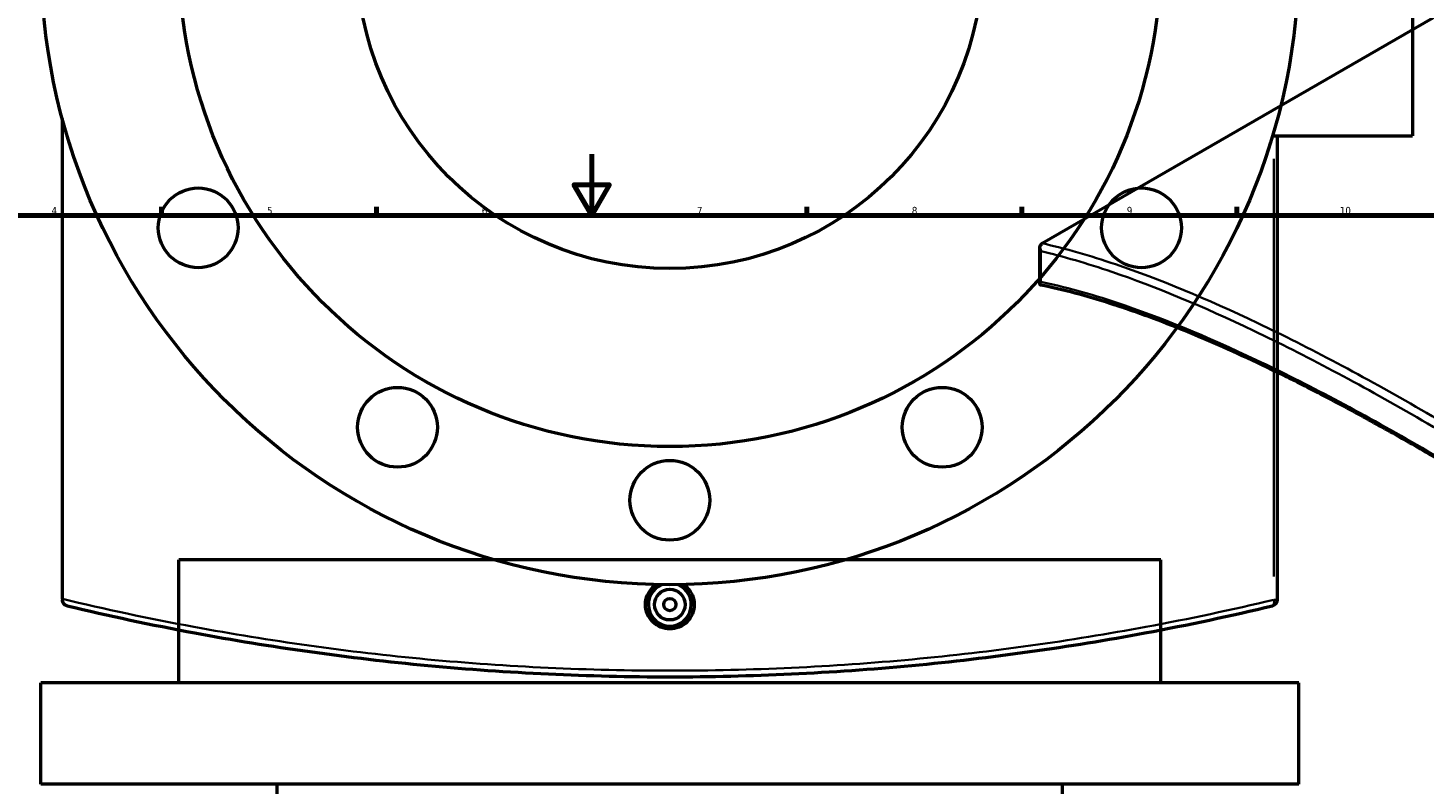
# Model space of a CAD drawing. Header units: millimetres. Extents: x -604 to 1145, y -275 to 910.
# Tile 7 of 10: x 237 to 692, y 389 to 635. Entities that reach past the tile are written whole.
import ezdxf

# ---------------------------------------------------------------- set-up
doc = ezdxf.new("R2010")
doc.units = ezdxf.units.MM
for name, color, linetype, lineweight in [('Border (ANSI)', 7, 'Continuous', 70), ('Dimension (ANSI)', 7, 'Continuous', 25), ('Visible (ANSI)', 7, 'Continuous', 50), ('Visible Narrow (ANSI)', 7, 'Continuous', 35)]:
    doc.layers.add(name, color=color, linetype=linetype, lineweight=lineweight)
doc.styles.add('Note Text (ANSI)', font='tahoma.ttf')
doc.dimstyles.new('Default - mm (ANSI)', dxfattribs={"dimtxt": 2.4, "dimasz": 2.5, "dimexe": 3.175, "dimexo": 1.6002, "dimgap": 0.8, "dimtad": 0, "dimtoh": 1, "dimdec": 0, "dimrnd": 1e-08, "dimzin": 4, "dimdsep": 46, "dimtxsty": 'Note Text (ANSI)', "dimcen": 0.09, "dimdle": 10, "dimclrd": 256, "dimclre": 256, "dimclrt": 5, "dimadec": 1, "dimazin": 1, "dimtfac": 1.27, "dimtofl": 0, "dimtmove": 0, "dimatfit": 3, "dimfxl": 1, "dimtolj": 1, "dimtzin": 4, "dimlwd": -1, "dimlwe": -1, "dimarcsym": 0})

# ---------------------------------------------------------------- blocks, each defined once
blk = doc.blocks.new('Borders Default Border')
at = {"layer": 'Border (ANSI)'}
for p, q in [((280.33, 574), (280.33, 576.8)), ((350.42, 574), (350.42, 576.8)), ((490.58, 574), (490.58, 576.8)), ((560.67, 574), (560.67, 576.8)), ((630.75, 574), (630.75, 576.8))]:
    blk.add_line(p, q, dxfattribs=at)
at = {"layer": 'Border (ANSI)', "flags": 128}
for points in [[(420.5, 594), (420.5, 574), (414.73, 584), (426.27, 584), (420.5, 574)], [(20, 20), (20, 574), (821, 574), (821, 20), (20, 20)]]:
    blk.add_lwpolyline(points, dxfattribs=at)
at = {"layer": 'Border (ANSI)', "color": 5, "true_color": 0x0000ff, "char_height": 2.4, "attachment_point": 7, "style": 'Note Text (ANSI)'}
for s, insert in [('4', (244.45, 574.4)), ('5', (314.67, 574.35)), ('6', (384.69, 574.35)), ('7', (454.8, 574.4)), ('8', (524.84, 574.35)), ('9', (594.92, 574.35)), ('10', (664.35, 574.35))]:
    blk.add_mtext(s, dxfattribs=dict(at, insert=insert))
blk = doc.blocks.new('*D7')
at = {"layer": 'Defpoints', "color": 0, "transparency": 16777216}
for p in [(409.15, 753.83), (482.82, 563.6)]:
    blk.add_point(p, dxfattribs=at)
at = {"layer": 'Dimension (ANSI)', "transparency": 16777216}
for p, q in [((431.56, 695.94), (410.05, 751.5)), ((428.42, 695.94), (431.56, 695.94))]:
    blk.add_line(p, q, dxfattribs=at)
blk.add_solid([(410.44, 751.65), (409.66, 751.35), (409.15, 753.83)], dxfattribs=at)
at = {"layer": 'Dimension (ANSI)', "color": 5, "transparency": 16777216, "insert": (419.82, 697.24), "char_height": 2.4, "attachment_point": 1, "style": 'Note Text (ANSI)'}
blk.add_mtext('\\A1;∅204', dxfattribs=at)
blk = doc.blocks.new('*D8')
at = {"layer": 'Defpoints', "color": 0, "transparency": 16777216}
for p in [(331.57, 828.82), (560.4, 488.61)]:
    blk.add_point(p, dxfattribs=at)
at = {"layer": 'Dimension (ANSI)', "transparency": 16777216}
for p, q in [((331.86, 824.67), (334.36, 824.67)), ((334.36, 824.67), (332.97, 826.74))]:
    blk.add_line(p, q, dxfattribs=at)
blk.add_solid([(333.31, 826.97), (332.62, 826.51), (331.57, 828.82)], dxfattribs=at)
at = {"layer": 'Dimension (ANSI)', "color": 5, "transparency": 16777216, "insert": (323.32, 825.96), "char_height": 2.4, "attachment_point": 1, "style": 'Note Text (ANSI)'}
blk.add_mtext('\\A1;∅410', dxfattribs=at)

msp = doc.modelspace()

# ---------------------------------------------------------------- linework, layer by layer
at = {"layer": 'Visible (ANSI)'}
for p, q in [((687.98, 717.46), (687.98, 599.96)), ((567.36, 564.92), (727.61, 657.44)), ((247.98, 449.07), (247.98, 605.6)), ((642.83, 599.96), (687.98, 599.96)), ((643.98, 448.79), (643.98, 599.96)), ((566.58, 551.67), (566.58, 563.5)), ((605.98, 461.76), (285.98, 461.76)), ((285.98, 421.76), (285.98, 461.76)), ((605.98, 421.76), (605.98, 461.76)), ((247.98, 449.07), (247.98, 448.79)), ((650.98, 421.76), (240.98, 421.76)), ((240.98, 388.76), (240.98, 421.76)), ((650.98, 388.76), (650.98, 421.76)), ((650.98, 388.76), (240.98, 388.76)), ((317.98, 183.79), (317.98, 388.76)), ((573.98, 183.79), (573.98, 388.76))]:
    msp.add_line(p, q, dxfattribs=at)
for centre, radius in [((445.98, 658.71), 205), ((445.98, 658.71), 160), ((445.98, 658.71), 102), ((292.26, 569.96), 13), ((599.7, 569.96), 13), ((357.23, 504.99), 13), ((534.73, 504.99), 13), ((445.98, 481.21), 13), ((445.98, 447.21), 5), ((445.98, 447.21), 2)]:
    msp.add_circle(centre, radius, dxfattribs=at)
for centre, radius, start, end in [((445.98, 447.21), 7, 111.4321, 68.5679), ((641.98, 448.79), 2, 283.4302, 0)]:
    msp.add_arc(centre, radius, start, end, dxfattribs=at)
for points, knots in [([(566.88, 562.35), (566.88, 562.35), (566.88, 562.35), (566.77, 562.57), (566.69, 562.79), (566.59, 563.24), (566.57, 563.46), (566.61, 563.91), (566.67, 564.14), (566.88, 564.52), (567.01, 564.67), (567.17, 564.79)], [-0.2969406, -0.2969406, -0.2969406, -0.2969406, -0.2961915, -0.2961915, -0.2218873, -0.2218873, -0.1495753, -0.1495753, -0.0694254, -0.0694254, 0, 0, 0, 0]), ([(566.87, 551.33), (566.76, 551.35), (566.68, 551.39), (566.57, 551.57), (566.57, 551.7), (566.65, 552.01), (566.74, 552.2), (566.88, 552.41), (566.88, 552.41), (566.88, 552.41)], [-0.3627505, -0.3627505, -0.3627505, -0.3627505, -0.2695042, -0.2695042, -0.1418587, -0.1418587, 0, 0, 0.0011784, 0.0011784, 0.0011784, 0.0011784]), ([(844.52, 391.42), (839.23, 395.67), (833.93, 399.86), (823.31, 408.13), (817.99, 412.21), (807.35, 420.25), (802.03, 424.21), (791.4, 431.99), (786.1, 435.82), (775.52, 443.34), (770.24, 447.03), (759.73, 454.27), (754.5, 457.81), (744.1, 464.75), (738.93, 468.14), (728.67, 474.76), (723.58, 477.99), (713.49, 484.27), (708.49, 487.33), (698.6, 493.26), (693.7, 496.13), (684.04, 501.7), (679.27, 504.39), (669.85, 509.57), (665.21, 512.06), (656.08, 516.85), (651.58, 519.14), (642.74, 523.52), (638.4, 525.6), (629.88, 529.56), (625.7, 531.43), (617.51, 534.96), (613.5, 536.62), (605.66, 539.71), (601.83, 541.14), (595.28, 543.46), (592.52, 544.39), (585.76, 546.55), (581.81, 547.71), (574.16, 549.73), (570.46, 550.6), (566.87, 551.33)], [5.305068, 5.305068, 5.305068, 5.305068, 7.363244, 7.363244, 9.42142, 9.42142, 11.479596, 11.479596, 13.537772, 13.537772, 15.595947, 15.595947, 17.654123, 17.654123, 19.712299, 19.712299, 21.770475, 21.770475, 23.828651, 23.828651, 25.886827, 25.886827, 27.945003, 27.945003, 30.003179, 30.003179, 32.061355, 32.061355, 34.119531, 34.119531, 36.177707, 36.177707, 38.235882, 38.235882, 40.294058, 40.294058, 41.83769, 41.83769, 44.153138, 44.153138, 46.468586, 46.468586, 46.468586, 46.468586]), ([(453.92, 447.21), (453.92, 446.22), (453.72, 445.16), (452.91, 443.2), (452.3, 442.31), (450.89, 440.9), (449.99, 440.29), (448.04, 439.48), (446.98, 439.29), (444.99, 439.29), (443.93, 439.48), (441.97, 440.29), (441.08, 440.9), (439.67, 442.31), (439.06, 443.2), (438.25, 445.16), (438.05, 446.22), (438.05, 448.21), (438.25, 449.27), (439.06, 451.22), (439.67, 452.12), (440.71, 453.16), (441.1, 453.48), (441.51, 453.76)], [0, 0, 0, 0, 0.298757, 0.298757, 0.597514, 0.597514, 0.89622, 0.89622, 1.194926, 1.194926, 1.493633, 1.493633, 1.792339, 1.792339, 2.091096, 2.091096, 2.389853, 2.389853, 2.68861, 2.68861, 2.987367, 2.987367, 3.131465, 3.131465, 3.131465, 3.131465]), ([(450.45, 453.76), (450.87, 453.48), (451.25, 453.16), (452.3, 452.12), (452.91, 451.22), (453.72, 449.27), (453.92, 448.21), (453.92, 447.21)], [4.0380933, 4.0380933, 4.0380933, 4.0380933, 4.1821915, 4.1821915, 4.4809485, 4.4809485, 4.7797056, 4.7797056, 4.7797056, 4.7797056]), ([(249.52, 446.84), (249.52, 446.85), (249.51, 446.85), (249.31, 446.9), (249.11, 446.98), (248.76, 447.2), (248.59, 447.33), (248.3, 447.68), (248.18, 447.89), (248.02, 448.34), (247.98, 448.56), (247.98, 448.79)], [-0.2969406, -0.2969406, -0.2969406, -0.2969406, -0.2961915, -0.2961915, -0.2218873, -0.2218873, -0.1495753, -0.1495753, -0.0694254, -0.0694254, 0, 0, 0, 0]), ([(249.52, 446.84), (263.06, 443.61), (276.97, 440.64), (315.73, 433.43), (341.18, 429.83), (393.09, 424.97), (419.54, 423.71), (445.98, 423.71), (472.43, 423.71), (498.87, 424.97), (550.78, 429.83), (576.24, 433.43), (615, 440.64), (628.9, 443.61), (642.45, 446.84)], [1.495865, 1.495865, 1.495865, 1.495865, 6.073667, 6.073667, 13.988696, 13.988696, 21.90373, 21.90373, 21.90373, 29.818764, 29.818764, 37.733793, 37.733793, 42.31146, 42.31146, 42.31146, 42.31146])]:
    msp.add_open_spline(points, degree=3, knots=knots, dxfattribs=at)
msp.add_open_spline([(567.36, 564.92), (567.3, 564.88), (567.23, 564.84), (567.17, 564.79)], degree=3, dxfattribs=at)
at = {"layer": 'Visible Narrow (ANSI)'}
for p, q in [((642.83, 592.4), (642.83, 456.35)), ((566.88, 552.41), (566.88, 562.35)), ((642.93, 448.79), (643.98, 448.79))]:
    msp.add_line(p, q, dxfattribs=at)
msp.add_ellipse((641.98, 448.79), major_axis=(0.46, -1.95), ratio=0.413754, start_param=0.073616, end_param=1.398699, dxfattribs=at)
for points, knots in [([(846.37, 404.05), (834.49, 413.45), (822.55, 422.6), (790, 446.73), (769.42, 461.14), (729.21, 487.71), (709.6, 499.88), (690.86, 510.69), (672.12, 521.51), (654.27, 530.98), (620.92, 546.87), (605.43, 553.29), (582.83, 560.94), (574.86, 563.23), (567.36, 564.92)], [-42.31146, -42.31146, -42.31146, -42.31146, -37.733793, -37.733793, -29.818764, -29.818764, -21.90373, -21.90373, -21.90373, -13.988696, -13.988696, -6.073667, -6.073667, -1.366065, -1.366065, -1.366065, -1.366065]), ([(566.88, 562.35), (574.17, 560.65), (581.9, 558.41), (604.21, 550.81), (619.66, 544.38), (652.93, 528.5), (670.74, 519.04), (689.44, 508.24), (708.14, 497.45), (727.73, 485.31), (767.87, 458.81), (788.42, 444.46), (820.93, 420.41), (832.86, 411.3), (844.72, 401.94)], [1.495865, 1.495865, 1.495865, 1.495865, 6.073667, 6.073667, 13.988696, 13.988696, 21.90373, 21.90373, 21.90373, 29.818764, 29.818764, 37.733793, 37.733793, 42.31146, 42.31146, 42.31146, 42.31146]), ([(844.72, 392), (832.08, 402.14), (819.34, 411.98), (786.47, 436.5), (766.34, 450.65), (727.01, 476.74), (707.8, 488.67), (689.44, 499.26), (671.09, 509.86), (653.59, 519.12), (620.87, 534.64), (605.66, 540.89), (582.94, 548.47), (574.65, 550.77), (566.88, 552.41)], [5.305068, 5.305068, 5.305068, 5.305068, 10.209121, 10.209121, 17.977986, 17.977986, 25.746857, 25.746857, 25.746857, 33.515728, 33.515728, 41.284593, 41.284593, 46.188775, 46.188775, 46.188775, 46.188775]), ([(642.83, 448.79), (629.26, 445.56), (615.33, 442.6), (576.49, 435.41), (550.99, 431.81), (498.98, 426.96), (472.48, 425.71), (445.98, 425.71), (419.49, 425.71), (392.99, 426.96), (340.98, 431.81), (315.47, 435.41), (276.23, 442.68), (261.92, 445.73), (247.98, 449.07)], [-42.31146, -42.31146, -42.31146, -42.31146, -37.733793, -37.733793, -29.818764, -29.818764, -21.90373, -21.90373, -21.90373, -13.988696, -13.988696, -6.073667, -6.073667, -1.366065, -1.366065, -1.366065, -1.366065])]:
    msp.add_open_spline(points, degree=3, knots=knots, dxfattribs=at)

# ---------------------------------------------------------------- block references
msp.add_blockref('Borders Default Border', (0, 0))

# ---------------------------------------------------------------- dimensions: what is measured, and where the dimension line sits
at = {"layer": 'Dimension (ANSI)'}
for p1, p2, picture, middle in [((560.4, 488.61), (331.57, 828.82), '*D8', (327.19, 824.67)), ((482.82, 563.6), (409.15, 753.83), '*D7', (423.72, 695.94))]:
    dim = msp.add_diameter_dim_2p(p1=p1, p2=p2, dimstyle='Default - mm (ANSI)', override={"dimgap": 0.8, "dimtih": 1, "dimdec": 0, "dimlfac": 1, "dimtol": 0, "dimlim": 0, "dimtp": 0, "dimtm": 0, "dimtdec": 2}, dxfattribs=at)
    dim.commit()
    dim.dimension.update_dxf_attribs({"geometry": picture, "text_midpoint": middle, "dimtype": 163})

doc.saveas('drawing.dxf')
